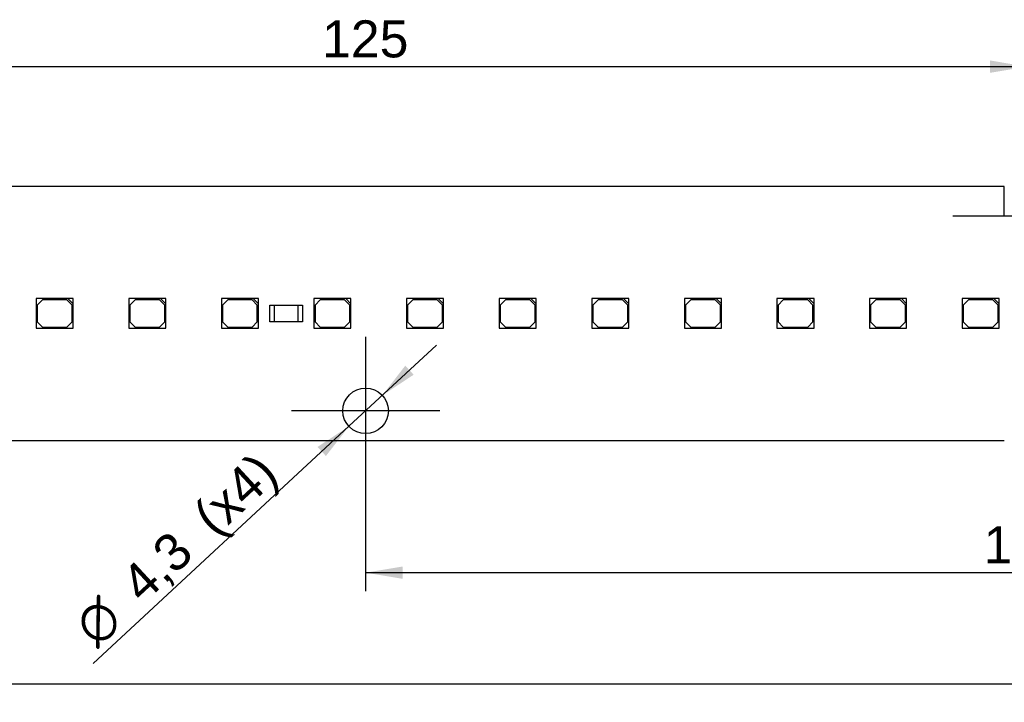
# Model space of a CAD drawing. Header units: millimetres. Extents: x 7 to 819, y 6 to 587.
# Tile 4 of 10: x 160 to 253, y 259 to 323. Entities that reach past the tile are written whole.
import ezdxf
from ezdxf.enums import TextEntityAlignment as Align
from ezdxf.lldxf.tags import DXFTag

# ---------------------------------------------------------------- set-up
doc = ezdxf.new("R2010")
doc.units = ezdxf.units.MM
doc.layers.add('Default', color=7, linetype='Continuous')
doc.layers.add('LINLED_560X24MM_', color=7, linetype='Continuous')
doc.styles.add('SEACAD_Arial', font='arial.ttf')
doc.styles.add('SEACAD_Solid_Edge_ANSI1_Symbols', font='semeca1.ttf')
tags = doc.linetypes.add('CENTER2', pattern=[28.575, 19.05, -3.175, 3.175, -3.175]).pattern_tags.tags
tags[10:11] = [DXFTag(74, 4), DXFTag(75, 0), DXFTag(340, '0'), DXFTag(46, 0.0), DXFTag(50, 0.0), DXFTag(44, 0.0), DXFTag(45, 0.0)]
tags[8:9] = [DXFTag(74, 4), DXFTag(75, 0), DXFTag(340, '0'), DXFTag(46, 0.0), DXFTag(50, 0.0), DXFTag(44, 0.0), DXFTag(45, 0.0)]
tags[6:7] = [DXFTag(74, 4), DXFTag(75, 0), DXFTag(340, '0'), DXFTag(46, 0.0), DXFTag(50, 0.0), DXFTag(44, 0.0), DXFTag(45, 0.0)]
tags[4:5] = [DXFTag(74, 4), DXFTag(75, 0), DXFTag(340, '0'), DXFTag(46, 0.0), DXFTag(50, 0.0), DXFTag(44, 0.0), DXFTag(45, 0.0)]
doc.dimstyles.new('ISO', dxfattribs={"dimtxt": 3.5, "dimasz": 3.5, "dimexe": 1.75, "dimexo": 0, "dimgap": 0.875, "dimtad": 1, "dimtxsty": 'SEACAD_Arial', "dimblk1": '_SE_FILLED', "dimblk2": '_SE_FILLED', "dimsah": 1, "dimcen": 1.75, "dimadec": 0, "dimazin": 0, "dimtfac": 0.5, "dimtdec": 3, "dimtmove": 0, "dimatfit": 3, "dimfxl": 1, "dimarcsym": 0})

# ---------------------------------------------------------------- blocks, each defined once
blk = doc.blocks.new('SEANNOT_GROUP1')
at = {"layer": 'Default', "color": 7, "linetype": 'CENTER2'}
for p, q in [((192.825, 293.232), (192.825, 279.232)), ((199.825, 286.232), (185.825, 286.232))]:
    blk.add_line(p, q, dxfattribs=at)
blk = doc.blocks.new('SEANNOT_GROUP2')
at = {"layer": 'Default', "color": 7, "linetype": 'CENTER2'}
for p, q in [((255.325, 311.632), (255.325, 297.632)), ((262.325, 304.632), (248.325, 304.632))]:
    blk.add_line(p, q, dxfattribs=at)
blk = doc.blocks.new('SE1')
at = {"layer": 'LINLED_560X24MM_', "color": 7, "linetype": 'Continuous'}
for p, q in [((253.175, 307.432), (132.475, 307.432)), ((253.175, 304.632), (253.175, 307.432)), ((164.695, 296.832), (161.695, 296.832)), ((161.695, 296.832), (161.695, 294.032)), ((165.195, 296.832), (164.695, 296.832)), ((164.695, 296.832), (165.195, 296.332)), ((165.195, 296.332), (165.195, 296.832)), ((173.445, 296.832), (170.445, 296.832)), ((170.445, 296.832), (170.445, 294.032)), ((173.945, 296.832), (173.445, 296.832)), ((173.445, 296.832), (173.945, 296.332)), ((173.945, 296.332), (173.945, 296.832)), ((182.195, 296.832), (179.195, 296.832)), ((179.195, 296.832), (179.195, 294.032)), ((182.695, 296.832), (182.195, 296.832)), ((182.195, 296.832), (182.695, 296.332)), ((182.695, 296.332), (182.695, 296.832)), ((190.945, 296.832), (187.945, 296.832)), ((187.945, 296.832), (187.945, 294.032)), ((191.445, 296.832), (190.945, 296.832)), ((190.945, 296.832), (191.445, 296.332)), ((191.445, 296.332), (191.445, 296.832)), ((199.695, 296.832), (196.695, 296.832)), ((196.695, 296.832), (196.695, 294.032)), ((200.195, 296.832), (199.695, 296.832)), ((199.695, 296.832), (200.195, 296.332)), ((200.195, 296.332), (200.195, 296.832)), ((208.445, 296.832), (205.445, 296.832)), ((205.445, 296.832), (205.445, 294.032)), ((208.945, 296.832), (208.445, 296.832)), ((208.445, 296.832), (208.945, 296.332)), ((208.945, 296.332), (208.945, 296.832)), ((217.195, 296.832), (214.195, 296.832)), ((214.195, 296.832), (214.195, 294.032)), ((217.695, 296.832), (217.195, 296.832)), ((217.195, 296.832), (217.695, 296.332)), ((217.695, 296.332), (217.695, 296.832)), ((225.945, 296.832), (222.945, 296.832)), ((222.945, 296.832), (222.945, 294.032)), ((226.445, 296.832), (225.945, 296.832)), ((225.945, 296.832), (226.445, 296.332)), ((226.445, 296.332), (226.445, 296.832)), ((234.695, 296.832), (231.695, 296.832)), ((231.695, 296.832), (231.695, 294.032)), ((235.195, 296.832), (234.695, 296.832)), ((234.695, 296.832), (235.195, 296.332)), ((235.195, 296.332), (235.195, 296.832)), ((243.445, 296.832), (240.445, 296.832)), ((240.445, 296.832), (240.445, 294.032)), ((243.945, 296.832), (243.445, 296.832)), ((243.445, 296.832), (243.945, 296.332)), ((243.945, 296.332), (243.945, 296.832)), ((252.195, 296.832), (249.195, 296.832)), ((249.195, 296.832), (249.195, 294.032)), ((252.695, 296.832), (252.195, 296.832)), ((252.195, 296.832), (252.695, 296.332)), ((252.695, 296.332), (252.695, 296.832)), ((162.295, 296.732), (161.795, 296.232)), ((161.795, 296.232), (161.795, 294.632)), ((164.595, 296.732), (162.295, 296.732)), ((165.095, 296.232), (164.595, 296.732)), ((165.095, 294.632), (165.095, 296.232)), ((165.195, 294.032), (165.195, 296.332)), ((171.045, 296.732), (170.545, 296.232)), ((170.545, 296.232), (170.545, 294.632)), ((173.345, 296.732), (171.045, 296.732)), ((173.845, 296.232), (173.345, 296.732)), ((173.845, 294.632), (173.845, 296.232)), ((173.945, 294.032), (173.945, 296.332)), ((179.795, 296.732), (179.295, 296.232)), ((179.295, 296.232), (179.295, 294.632)), ((182.095, 296.732), (179.795, 296.732)), ((182.595, 296.232), (182.095, 296.732)), ((182.595, 294.632), (182.595, 296.232)), ((182.695, 294.032), (182.695, 296.332)), ((183.775, 296.232), (184.225, 296.232)), ((183.775, 294.632), (183.775, 296.232)), ((184.225, 296.232), (186.425, 296.232)), ((184.225, 294.632), (184.225, 296.232)), ((186.425, 296.232), (186.875, 296.232)), ((186.425, 296.232), (186.425, 294.632)), ((186.875, 296.232), (186.875, 294.632)), ((188.545, 296.732), (188.045, 296.232)), ((188.045, 296.232), (188.045, 294.632)), ((190.845, 296.732), (188.545, 296.732)), ((191.345, 296.232), (190.845, 296.732)), ((191.345, 294.632), (191.345, 296.232)), ((191.445, 294.032), (191.445, 296.332)), ((197.295, 296.732), (196.795, 296.232)), ((196.795, 296.232), (196.795, 294.632)), ((199.595, 296.732), (197.295, 296.732)), ((200.095, 296.232), (199.595, 296.732)), ((200.095, 294.632), (200.095, 296.232)), ((200.195, 294.032), (200.195, 296.332)), ((206.045, 296.732), (205.545, 296.232)), ((205.545, 296.232), (205.545, 294.632)), ((208.345, 296.732), (206.045, 296.732)), ((208.845, 296.232), (208.345, 296.732)), ((208.845, 294.632), (208.845, 296.232)), ((208.945, 294.032), (208.945, 296.332)), ((214.795, 296.732), (214.295, 296.232)), ((214.295, 296.232), (214.295, 294.632)), ((217.095, 296.732), (214.795, 296.732)), ((217.595, 296.232), (217.095, 296.732)), ((217.595, 294.632), (217.595, 296.232)), ((217.695, 294.032), (217.695, 296.332)), ((223.545, 296.732), (223.045, 296.232)), ((223.045, 296.232), (223.045, 294.632)), ((225.845, 296.732), (223.545, 296.732)), ((226.345, 296.232), (225.845, 296.732)), ((226.345, 294.632), (226.345, 296.232)), ((226.445, 294.032), (226.445, 296.332)), ((232.295, 296.732), (231.795, 296.232)), ((231.795, 296.232), (231.795, 294.632)), ((234.595, 296.732), (232.295, 296.732)), ((235.095, 296.232), (234.595, 296.732)), ((235.095, 294.632), (235.095, 296.232)), ((235.195, 294.032), (235.195, 296.332)), ((241.045, 296.732), (240.545, 296.232)), ((240.545, 296.232), (240.545, 294.632)), ((243.345, 296.732), (241.045, 296.732)), ((243.845, 296.232), (243.345, 296.732)), ((243.845, 294.632), (243.845, 296.232)), ((243.945, 294.032), (243.945, 296.332)), ((249.795, 296.732), (249.295, 296.232)), ((249.295, 296.232), (249.295, 294.632)), ((252.095, 296.732), (249.795, 296.732)), ((252.595, 296.232), (252.095, 296.732)), ((252.595, 294.632), (252.595, 296.232)), ((252.695, 294.032), (252.695, 296.332)), ((161.695, 294.032), (165.195, 294.032)), ((161.795, 294.632), (162.295, 294.132)), ((162.295, 294.132), (164.595, 294.132)), ((164.595, 294.132), (165.095, 294.632)), ((170.445, 294.032), (173.945, 294.032)), ((170.545, 294.632), (171.045, 294.132)), ((171.045, 294.132), (173.345, 294.132)), ((173.345, 294.132), (173.845, 294.632)), ((179.195, 294.032), (182.695, 294.032)), ((179.295, 294.632), (179.795, 294.132)), ((179.795, 294.132), (182.095, 294.132)), ((182.095, 294.132), (182.595, 294.632)), ((184.225, 294.632), (183.775, 294.632)), ((186.425, 294.632), (184.225, 294.632)), ((186.875, 294.632), (186.425, 294.632)), ((187.945, 294.032), (191.445, 294.032)), ((188.045, 294.632), (188.545, 294.132)), ((188.545, 294.132), (190.845, 294.132)), ((190.845, 294.132), (191.345, 294.632)), ((196.695, 294.032), (200.195, 294.032)), ((196.795, 294.632), (197.295, 294.132)), ((197.295, 294.132), (199.595, 294.132)), ((199.595, 294.132), (200.095, 294.632)), ((205.445, 294.032), (208.945, 294.032)), ((205.545, 294.632), (206.045, 294.132)), ((206.045, 294.132), (208.345, 294.132)), ((208.345, 294.132), (208.845, 294.632)), ((214.195, 294.032), (217.695, 294.032)), ((214.295, 294.632), (214.795, 294.132)), ((214.795, 294.132), (217.095, 294.132)), ((217.095, 294.132), (217.595, 294.632)), ((222.945, 294.032), (226.445, 294.032)), ((223.045, 294.632), (223.545, 294.132)), ((223.545, 294.132), (225.845, 294.132)), ((225.845, 294.132), (226.345, 294.632)), ((231.695, 294.032), (235.195, 294.032)), ((231.795, 294.632), (232.295, 294.132)), ((232.295, 294.132), (234.595, 294.132)), ((234.595, 294.132), (235.095, 294.632)), ((240.445, 294.032), (243.945, 294.032)), ((240.545, 294.632), (241.045, 294.132)), ((241.045, 294.132), (243.345, 294.132)), ((243.345, 294.132), (243.845, 294.632)), ((249.195, 294.032), (252.695, 294.032)), ((249.295, 294.632), (249.795, 294.132)), ((249.795, 294.132), (252.095, 294.132)), ((252.095, 294.132), (252.595, 294.632)), ((132.475, 283.432), (253.175, 283.432))]:
    blk.add_line(p, q, dxfattribs=at)
blk.add_circle((192.825, 286.232), 2.15, dxfattribs=at)
blk = doc.blocks.new('DMBLK136')
at = {"layer": 'Default', "linetype": 'Continuous'}
for points in [[(196.325, 270.359), (196.325, 271.526), (192.825, 270.943)], [(314.325, 270.359), (317.825, 270.943), (314.325, 271.526)]]:
    blk.add_hatch(color=7, dxfattribs=at).paths.add_polyline_path(points)
at = {"layer": 'Default', "color": 7, "linetype": 'Continuous'}
for p, q in [((192.825, 279.232), (192.825, 269.193)), ((317.825, 279.232), (317.825, 269.193)), ((192.825, 270.943), (317.825, 270.943))]:
    blk.add_line(p, q, dxfattribs=at)
at = {"layer": 'Default', "color": 7, "linetype": 'Continuous', "style": 'SEACAD_Arial'}
blk.add_text('125', height=3.5, dxfattribs=at).set_placement((251.216, 275.318), align=Align.TOP_LEFT)
blk = doc.blocks.new('_SE_FILLED')
at = {"color": 0}
blk.add_line((0, 0), (-1, 0), dxfattribs=at)
blk.add_solid([(0, 0), (-1, -0.1665), (-1, 0.1665), (0, 0)], dxfattribs=at)
blk = doc.blocks.new('DMBLK141')
at = {"layer": 'Default', "linetype": 'Continuous'}
for points in [[(119.025, 259.859), (119.025, 261.026), (115.525, 260.443)], [(671.625, 259.859), (675.125, 260.443), (671.625, 261.026)]]:
    blk.add_hatch(color=7, dxfattribs=at).paths.add_polyline_path(points)
at = {"layer": 'Default', "color": 7, "linetype": 'Continuous'}
for p, q in [((115.525, 295.432), (115.525, 258.693)), ((675.125, 295.432), (675.125, 258.693)), ((115.525, 260.443), (675.125, 260.443))]:
    blk.add_line(p, q, dxfattribs=at)
at = {"layer": 'Default', "color": 7, "linetype": 'Continuous', "style": 'SEACAD_Arial'}
blk.add_text('559,6', height=3.5, dxfattribs=at).set_placement((389.162, 264.818), align=Align.TOP_LEFT)
blk = doc.blocks.new('DMBLK144')
at = {"layer": 'Default', "linetype": 'Continuous'}
for points in [[(197.366, 289.643), (196.573, 290.499), (194.402, 287.693)], [(189.076, 281.964), (191.248, 284.77), (188.284, 282.82)]]:
    blk.add_hatch(color=7, dxfattribs=at).paths.add_polyline_path(points)
at = {"layer": 'Default', "color": 7, "linetype": 'Continuous'}
for p, q in [((199.537, 292.45), (191.248, 284.77)), ((191.248, 284.77), (167.069, 262.371))]:
    blk.add_line(p, q, dxfattribs=at)
for s, style, p in [('(x4)', 'SEACAD_Arial', (176.214, 276.808)), ('4,3', 'SEACAD_Arial', (169.394, 270.489)), ('O', 'SEACAD_Solid_Edge_ANSI1_Symbols', (164.994, 266.413))]:
    blk.add_text(s, height=3.5, rotation=42.81199, dxfattribs=dict(at, style=style)).set_placement(p, align=Align.TOP_LEFT)
blk = doc.blocks.new('DMBLK145')
at = {"layer": 'Default', "linetype": 'Continuous'}
for points in [[(133.825, 319.337), (130.325, 318.753), (133.825, 318.17)], [(251.825, 319.337), (251.825, 318.17), (255.325, 318.753)]]:
    blk.add_hatch(color=7, dxfattribs=at).paths.add_polyline_path(points)
at = {"layer": 'Default', "color": 7, "linetype": 'Continuous'}
for p, q in [((130.325, 311.632), (130.325, 320.503)), ((255.325, 311.632), (255.325, 320.503)), ((130.325, 318.753), (255.325, 318.753))]:
    blk.add_line(p, q, dxfattribs=at)
at = {"layer": 'Default', "color": 7, "linetype": 'Continuous', "style": 'SEACAD_Arial'}
blk.add_text('125', height=3.5, dxfattribs=at).set_placement((188.716, 323.128), align=Align.TOP_LEFT)

msp = doc.modelspace()

# ---------------------------------------------------------------- block references
at = {"layer": 'Default'}
for name in ['SEANNOT_GROUP2', 'SE1', 'SEANNOT_GROUP1']:
    msp.add_blockref(name, (0, 0), dxfattribs=at)

# ---------------------------------------------------------------- dimensions: what is measured, and where the dimension line sits
at = {"layer": 'Default', "color": 7, "linetype": 'Continuous'}
for base, p1, p2, picture, middle in [((130.325, 318.753), (130.325, 304.632), (255.325, 304.632), 'DMBLK145', (192.825, 318.753)), ((115.525, 260.443), (115.525, 295.432), (675.125, 295.432), 'DMBLK141', (395.325, 260.443)), ((192.825, 270.943), (192.825, 286.232), (317.825, 286.232), 'DMBLK136', (255.325, 270.943))]:
    dim = msp.add_linear_dim(base=base, p1=p1, p2=p2, angle=0, text='\\A1;<>', dimstyle='ISO', dxfattribs=at)
    dim.commit()
    dim.dimension.update_dxf_attribs({"geometry": picture, "text_midpoint": middle, "dimtype": 161})
dim = msp.add_diameter_dim_2p(p1=(194.402, 287.693), p2=(191.248, 284.77), text='\\A1;<> (x4)', dimstyle='ISO', override={"dimtmove": 1, "dimtolj": 1}, dxfattribs=at)
dim.commit()
dim.dimension.update_dxf_attribs({"geometry": 'DMBLK144', "text_midpoint": (186.17, 280.067), "dimtype": 163})

doc.saveas('drawing.dxf')
